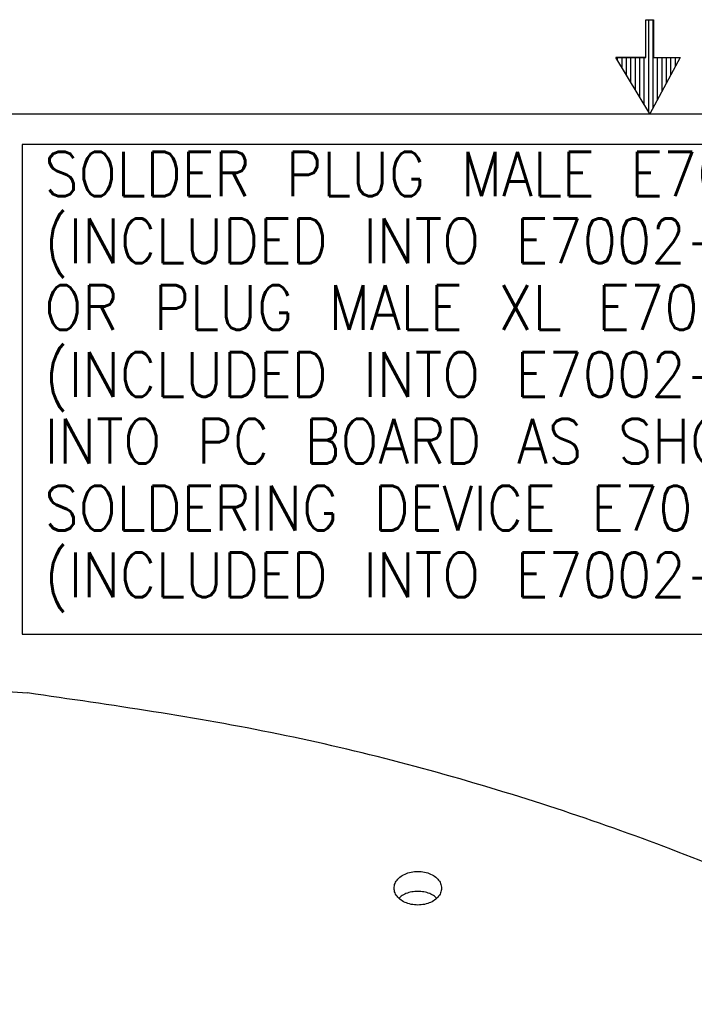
# Model space of a CAD drawing. Header units: inches. Extents: x -129 to 664, y -381 to 179.
# Tile 104 of 109: x 225 to 270, y 113 to 179. Entities that reach past the tile are written whole.
import ezdxf

# ---------------------------------------------------------------- set-up
doc = ezdxf.new("R2010")
doc.units = ezdxf.units.IN
doc.layers.add('1', color=7, linetype='Continuous')
doc.styles.add('CONVERTER_1', font='txt.shx', dxfattribs={"width": 0.9})

# ---------------------------------------------------------------- blocks, each defined once
blk = doc.blocks.new('probe_card_E7018-96550__304', base_point=(62.195, -65.297))
at = {"color": 7, "linetype": 'Continuous'}
for p, q in [((217.371, 134.136), (225.458, 133.586)), ((250.514, 119.759), (250.635, 119.887)), ((252.898, 119.887), (253.019, 119.759))]:
    blk.add_line(p, q, dxfattribs=at)
for points, knots in [([(290.868, 112.609), (290.456, 112.845), (289.632, 113.319), (284.171, 116.367), (274.019, 121.273), (258.595, 126.855), (242.325, 131.153), (231.113, 132.77), (225.458, 133.586)], [0, 0, 0, 0, 1.423686, 2.852748, 18.759259, 35.174447, 52.003556, 69.134013, 69.134013, 69.134013, 69.134013]), ([(253.367, 120.431), (253.353, 120.54), (253.326, 120.766), (253.116, 121.065), (252.814, 121.307), (252.428, 121.478), (251.993, 121.566), (251.541, 121.566), (251.106, 121.478), (250.721, 121.307), (250.415, 121.065), (250.215, 120.766), (250.144, 120.431), (250.215, 120.096), (250.415, 119.797), (250.721, 119.555), (251.106, 119.384), (251.541, 119.296), (251.993, 119.296), (252.428, 119.384), (252.814, 119.555), (253.116, 119.797), (253.326, 120.096), (253.353, 120.322), (253.367, 120.431)], [0, 0, 0, 0, 0.325266, 0.673968, 1.058894, 1.47971, 1.925989, 2.381396, 2.827675, 3.248491, 3.633417, 3.982119, 4.307385, 4.632652, 4.981354, 5.36628, 5.787095, 6.233374, 6.688782, 7.135061, 7.555876, 7.940803, 8.289504, 8.614771, 8.614771, 8.614771, 8.614771]), ([(252.898, 119.887), (252.79, 119.952), (252.567, 120.087), (252.178, 120.192), (251.767, 120.232), (251.356, 120.192), (250.967, 120.087), (250.744, 119.952), (250.635, 119.887)], [0, 0, 0, 0, 0.377006, 0.779106, 1.195007, 1.610908, 2.013009, 2.390015, 2.390015, 2.390015, 2.390015])]:
    blk.add_open_spline(points, degree=3, knots=knots, dxfattribs=at)
at = {"layer": '1', "color": 1}
blk.add_lwpolyline([(225.093, 170.541), (225.093, 137.541), (334.293, 137.541), (334.293, 170.541)], close=True, dxfattribs=at)
at = {"layer": '1', "color": 1, "insert": (226.593, 139.041), "char_height": 3, "attachment_point": 7, "line_spacing_factor": 0.90036, "style": 'CONVERTER_1'}
blk.add_mtext('SOLDER PLUG MALE E7002-23252 (8x)\\P(INCLUDED INTO E7002-60120)\\POR PLUG MALE XL E7002-23254 (8x)\\P(INCLUDED INTO E7002-60124)\\PINTO PC BOARD AS SHOWN BY USING\\PSOLDERING DEVICE E7018-22352\\P(INCLUDED INTO E7002-60120 OR E7002-60124)', dxfattribs=at)
blk = doc.blocks.new('probe_card_assy__305', base_point=(62.195, -65.297))
blk.add_blockref('probe_card_E7018-96550__304', (62.195, -65.297))
blk = doc.blocks.new('gen1__306', base_point=(202.401, 49.699))
blk.add_blockref('probe_card_assy__305', (62.195, -65.297))
blk = doc.blocks.new('1__307', base_point=(290.469, -315.994))
blk.add_blockref('gen1__306', (202.401, 49.699))
blk = doc.blocks.new('XXXXX-XXXXX', base_point=(290.469, -317.994))
at = {"layer": '1'}
blk.add_blockref('1__307', (290.469, -315.994), dxfattribs=at)
blk = doc.blocks.new('HPA1_A', base_point=(-122.38, -374.56))
at = {"layer": '1', "linetype": 'Continuous'}
h = blk.add_hatch(dxfattribs=at)
h.set_pattern_fill('CUSTOM3', color=1, scale=0.3, angle=270, pattern_type=2)
h.set_pattern_definition([(270, (-363.26786, -666.7142), (0.3, 0.3), [])])
h.paths.add_polyline_path([(267.65, 178.95), (267.15, 178.95), (267.15, 176.4), (265.1, 176.4), (267.4, 172.6), (269.475, 176.4), (267.65, 176.4)])
at = {"layer": '1', "color": 1, "linetype": 'Continuous'}
for p, q in [((267.146, 176.41), (267.146, 178.95)), ((267.146, 178.95), (267.654, 178.95)), ((267.654, 178.95), (267.654, 176.41)), ((267.4, 172.6), (265.108, 176.41)), ((267.146, 176.41), (265.108, 176.41)), ((265.108, 176.41), (267.146, 176.41)), ((269.463, 176.41), (267.4, 172.6)), ((267.654, 176.41), (269.463, 176.41))]:
    blk.add_line(p, q, dxfattribs=at)
at = {"layer": '1', "color": 7, "linetype": 'Continuous'}
blk.add_line((-122.18, 172.6), (657.18, 172.6), dxfattribs=at)

msp = doc.modelspace()

# ---------------------------------------------------------------- block references
msp.add_blockref('XXXXX-XXXXX', (290.469, -317.994))
at = {"layer": '1'}
msp.add_blockref('HPA1_A', (-122.38, -374.56), dxfattribs=at)

doc.saveas('drawing.dxf')
